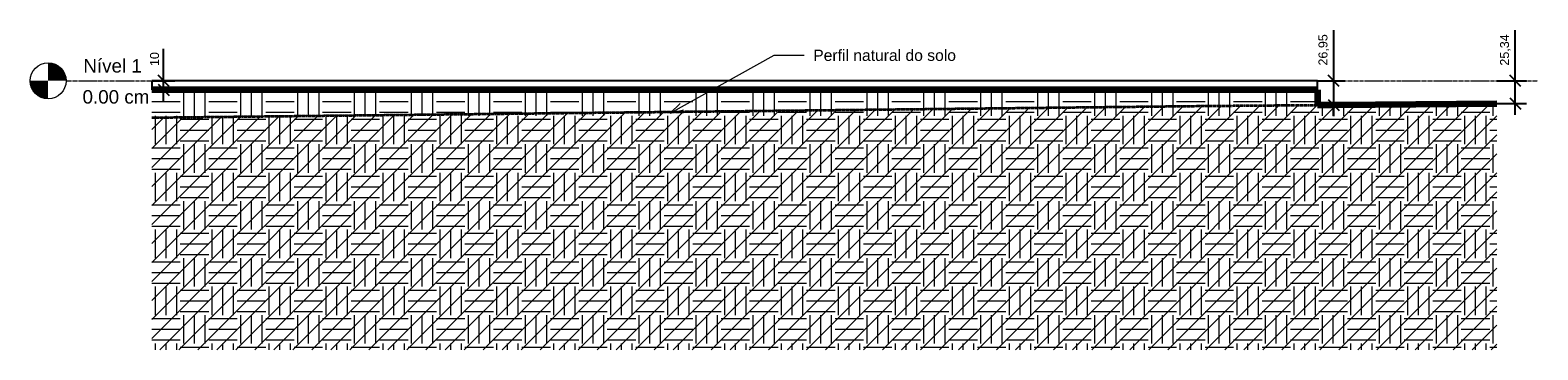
# Model space of a CAD drawing. Header units: centimetres. Extents: x -3672 to 20617, y -2803 to 410.
# Tile 9 of 10: x 13170 to 14852, y -300 to 56. Entities that reach past the tile are written whole.
import ezdxf

# ---------------------------------------------------------------- set-up
doc = ezdxf.new("R2010")
doc.units = ezdxf.units.CM
doc.linetypes.add('Centro _1_', pattern=[3.175, 0.635, -0.47625, 1.5875, -0.47625])
doc.linetypes.add('Traço', pattern=[0.635, 0.3175, -0.3175])
doc.layers.add('0 @ 50', color=7, linetype='Continuous')
for name, color, linetype, lineweight in [('A-FLOR-LEVL', 7, 'Continuous', 9), ('C-BLDG-PADS', 8, 'Continuous', 9), ('C-TOPO', 34, 'Continuous', 9), ('G-ANNO-TEXT', 231, 'Continuous', 9)]:
    doc.layers.add(name, color=color, linetype=linetype, lineweight=lineweight)
doc.styles.add('Annotative', font='arial.ttf', dxfattribs={"height": 0.2})
doc.styles.add('Arial_2', font='arial.ttf', dxfattribs={"height": 15})
doc.styles.add('Arial_3', font='arial.ttf', dxfattribs={"height": 12.5})
doc.dimstyles.new('MARCOS', dxfattribs={"dimscale": 0, "dimtxt": 0.2, "dimasz": 0.25, "dimexe": 0.25, "dimexo": 0, "dimgap": 0.1, "dimtad": 1, "dimtxsty": 'Annotative', "dimblk": 'OBLIQUE', "dimcen": 2.5, "dimdle": 0.25, "dimclrd": 4, "dimclre": 4, "dimclrt": 256, "dimadec": 0, "dimazin": 0, "dimtfac": 1, "dimtmove": 0, "dimatfit": 3, "dimldrblk": 'OBLIQUE', "dimfxl": 1, "dimfxlon": 1, "dimtfillclr": 7, "dimlwe": -1, "dimarcsym": 0})
pattern_1 = [(0, (14067.683, -162.042), (31.75, 31.75), [31.75, -31.75]), (0, (14067.683, -150.136), (31.75, 31.75), [31.75, -31.75]), (0, (14067.683, -138.23), (31.75, 31.75), [31.75, -31.75]), (90, (14071.652, -134.26), (-31.75, 31.75), [31.75, -31.75]), (90, (14083.558, -134.26), (-31.75, 31.75), [31.75, -31.75]), (90, (14095.465, -134.26), (-31.75, 31.75), [31.75, -31.75])]

# ---------------------------------------------------------------- blocks, each defined once
blk = doc.blocks.new('Nível - M_Cabeça do nível - Círculo-24867-Corte 5')
at = {"layer": 'A-FLOR-LEVL'}
h = blk.add_hatch(color=256, dxfattribs=at)
edge = h.paths.add_edge_path(flags=0)
edge.add_line((-115.8, 0), (-95.8, 0))
edge.add_arc((-115.8, 0), 20, 0, 90)
edge.add_line((-115.8, 20), (-115.8, 0))
h = blk.add_hatch(color=256, dxfattribs=at)
edge = h.paths.add_edge_path(flags=0)
edge.add_line((-115.8, -20), (-115.8, 0))
edge.add_line((-115.8, 0), (-135.8, 0))
edge.add_arc((-115.8, 0), 20, 180, 270)
blk.add_circle((-115.8, 0), 20, dxfattribs=at)
blk = doc.blocks.new('_Oblique')
at = {"color": 0, "linetype": 'ByBlock', "lineweight": -2}
blk.add_line((-0.5, -0.5), (0.5, 0.5), dxfattribs=at)
blk = doc.blocks.new('*D24')
at = {"color": 4, "lineweight": -2, "ltscale": 1000, "transparency": 16777216}
for p, q in [((13318.9, 0), (13318.9, 35.8)), ((13318.9, -22.5), (13318.9, 0))]:
    blk.add_line(p, q, dxfattribs=at)
at = {"color": 4, "ltscale": 1000, "transparency": 16777216}
for p, q in [((13305.9, 0), (13331.4, 0)), ((13305.9, -10), (13331.4, -10))]:
    blk.add_line(p, q, dxfattribs=at)
at = {"layer": 'Defpoints', "color": 0, "ltscale": 1000, "transparency": 16777216}
for p in [(13305.9, 0), (13318.9, 0), (13305.9, -10)]:
    blk.add_point(p, dxfattribs=at)
at = {"color": 4, "lineweight": -2, "ltscale": 1000, "transparency": 16777216, "xscale": 12.5, "yscale": 12.5, "zscale": 12.5}
for p, rotation in [((13318.9, 0), 90), ((13318.9, -10), 270)]:
    blk.add_blockref('_Oblique', p, dxfattribs=dict(at, rotation=rotation))
at = {"ltscale": 1000, "transparency": 16777216, "insert": (13308.8, 24.2), "char_height": 10, "attachment_point": 5, "rotation": 90, "style": 'Annotative'}
blk.add_mtext('10', dxfattribs=at)
blk = doc.blocks.new('*D25')
at = {"color": 4, "lineweight": -2, "ltscale": 1000, "transparency": 16777216}
for p, q in [((14623.9, 0), (14623.9, 56.5)), ((14623.9, -39.4), (14623.9, 0))]:
    blk.add_line(p, q, dxfattribs=at)
at = {"color": 4, "ltscale": 1000, "transparency": 16777216}
for p, q in [((14605.9, 0), (14636.4, 0)), ((14606.1, -26.9), (14636.4, -26.9))]:
    blk.add_line(p, q, dxfattribs=at)
at = {"layer": 'Defpoints', "color": 0, "ltscale": 1000, "transparency": 16777216}
for p in [(14605.9, 0), (14623.9, 0), (14606.1, -26.9)]:
    blk.add_point(p, dxfattribs=at)
at = {"color": 4, "lineweight": -2, "ltscale": 1000, "transparency": 16777216, "xscale": 12.5, "yscale": 12.5, "zscale": 12.5}
for p, rotation in [((14623.9, 0), 90), ((14623.9, -26.9), 270)]:
    blk.add_blockref('_Oblique', p, dxfattribs=dict(at, rotation=rotation))
at = {"ltscale": 1000, "transparency": 16777216, "insert": (14612.9, 34.5), "char_height": 10, "attachment_point": 5, "rotation": 90, "style": 'Annotative'}
blk.add_mtext('26,95', dxfattribs=at)
blk = doc.blocks.new('*D26')
at = {"color": 4, "lineweight": -2, "ltscale": 1000, "transparency": 16777216}
for p, q in [((14826.5, 0), (14826.5, 56.4)), ((14826.5, -37.8), (14826.5, 0))]:
    blk.add_line(p, q, dxfattribs=at)
at = {"color": 4, "ltscale": 1000, "transparency": 16777216}
for p, q in [((14805.9, 0), (14839, 0)), ((14805.9, -25.3), (14839, -25.3))]:
    blk.add_line(p, q, dxfattribs=at)
at = {"layer": 'Defpoints', "color": 0, "ltscale": 1000, "transparency": 16777216}
for p in [(14805.9, 0), (14826.5, 0), (14805.9, -25.3)]:
    blk.add_point(p, dxfattribs=at)
at = {"color": 4, "lineweight": -2, "ltscale": 1000, "transparency": 16777216, "xscale": 12.5, "yscale": 12.5, "zscale": 12.5}
for p, rotation in [((14826.5, 0), 90), ((14826.5, -25.3), 270)]:
    blk.add_blockref('_Oblique', p, dxfattribs=dict(at, rotation=rotation))
at = {"ltscale": 1000, "transparency": 16777216, "insert": (14815.4, 34.4), "char_height": 10, "attachment_point": 5, "rotation": 90, "style": 'Annotative'}
blk.add_mtext('25,34', dxfattribs=at)

msp = doc.modelspace()

# ---------------------------------------------------------------- hatches: boundary and pattern name
at = {"layer": 'C-TOPO', "lineweight": 18, "transparency": 33554687}
h = msp.add_hatch(dxfattribs=at)
h.set_pattern_fill('FP_10', color=256, style=0, pattern_type=2)
h.set_pattern_definition(pattern_1)
h.paths.add_polyline_path([(13961.947, -300), (14605.876, -300), (14605.876, -10.016), (13305.876, -10.016), (13305.876, -300)], flags=0)
at = {"layer": 'C-TOPO', "linetype": 'Traço', "lineweight": 18}
h = msp.add_hatch(dxfattribs=at)
h.set_pattern_fill('FP_9', color=174, style=0, pattern_type=2)
h.set_pattern_definition([(45, (14067.683, -162.042), (-10.6066, 10.6066), [])])
h.paths.add_polyline_path([(14805.876, -300), (14805.876, -25.344), (14483.141, -27.936), (13305.876, -40.986), (13305.876, -300), (14483.141, -300)], flags=0)
at = {"layer": 'C-TOPO', "lineweight": 18}
h = msp.add_hatch(dxfattribs=at)
h.set_pattern_fill('FP_10', color=256, style=0, pattern_type=2)
h.set_pattern_definition(pattern_1)
h.paths.add_polyline_path([(14605.876, -300), (14805.876, -300), (14805.876, -25.344), (14605.876, -26.95)], flags=0)

# ---------------------------------------------------------------- linework, layer by layer
at = {"layer": 'A-FLOR-LEVL', "linetype": 'Centro _1_'}
msp.add_line((13210.027, 0), (14851.626, 0), dxfattribs=at)
at = {"layer": 'C-BLDG-PADS', "lineweight": 25}
for p, q in [((14605.876, 0), (13305.876, 0)), ((13305.876, 0), (13305.876, -10)), ((14605.876, -10), (14605.876, 0)), ((13305.876, -10), (14605.876, -10))]:
    msp.add_line(p, q, dxfattribs=at)
at = {"layer": 'C-TOPO', "lineweight": 100}
for p, q in [((13961.947, -10.016), (13305.876, -10.016)), ((14605.876, -10.016), (13961.947, -10.016)), ((14605.876, -26.95), (14625.129, -26.796)), ((14625.129, -26.796), (14805.876, -25.344))]:
    msp.add_line(p, q, dxfattribs=at)
at = {"layer": 'C-TOPO', "lineweight": 18}
for p, q in [((13961.947, -10.016), (13305.876, -10.016)), ((14605.876, -10.016), (13961.947, -10.016)), ((14605.876, -25.55), (14605.876, -10.016)), ((14605.876, -26.95), (14605.876, -25.55)), ((14625.128, -26.796), (14605.876, -26.95)), ((14805.876, -25.344), (14625.128, -26.796))]:
    msp.add_line(p, q, dxfattribs=at)
at = {"layer": 'C-TOPO', "color": 164, "linetype": 'Traço', "lineweight": 35}
for p, q in [((13305.876, -40.986), (14483.141, -27.936)), ((14483.141, -27.936), (14805.876, -25.344))]:
    msp.add_line(p, q, dxfattribs=at)
at = {"layer": 'C-TOPO', "color": 174, "linetype": 'Traço', "lineweight": 18}
for q in [(13305.876, -40.986), (14805.876, -25.344)]:
    msp.add_line((14483.141, -27.936), q, dxfattribs=at)
at = {"layer": 'C-TOPO', "lineweight": 100, "flags": 128}
msp.add_lwpolyline([(14605.876, -10.016), (14605.876, -25.55), (14605.876, -26.95)], dxfattribs=at)
at = {"layer": 'G-ANNO-TEXT', "color": 10}
for p, q in [((13883.809, -35.985), (13999.896, 28.474)), ((13999.896, 28.474), (14033.299, 28.474)), ((13883.809, -35.985), (13894.972, -25.189)), ((13883.809, -35.985), (13898.874, -32.217))]:
    msp.add_line(p, q, dxfattribs=at)

# ---------------------------------------------------------------- block references
at = {"layer": 'A-FLOR-LEVL'}
msp.add_blockref('Nível - M_Cabeça do nível - Círculo-24867-Corte 5', (13305.876, 0), dxfattribs=at)

# ---------------------------------------------------------------- texts
at = {"layer": 'A-FLOR-LEVL', "char_height": 15, "attachment_point": 1, "style": 'Arial_2'}
for s, insert, width in [('Nível 1', (13229.389, 24.219), 80.56959), ('0.00 cm', (13228.451, -10.372), 92.59491)]:
    msp.add_mtext(s, dxfattribs=dict(at, insert=insert, width=width))
at = {"layer": 'G-ANNO-TEXT', "color": 7, "insert": (14043.459, 34.724), "char_height": 12.5, "width": 190.80163, "attachment_point": 1, "style": 'Arial_3'}
msp.add_mtext('Perfil natural do solo', dxfattribs=at)

# ---------------------------------------------------------------- dimensions: what is measured, and where the dimension line sits
at = {"layer": '0 @ 50', "color": 7, "ltscale": 1000}
for base, p1, p2, picture, middle in [((14623.905, 0), (14606.092, -26.949), (14605.876, 0), '*D25', (14612.896, 34.495)), ((14826.459, 0), (14805.876, -25.344), (14805.876, 0), '*D26', (14815.449, 34.437)), ((13318.872, 0), (13305.876, -10), (13305.876, 0), '*D24', (13308.767, 24.175))]:
    dim = msp.add_linear_dim(base=base, p1=p1, p2=p2, angle=90, dimstyle='MARCOS', override={"dimscale": 50, "dimtix": 0, "dimtofl": 1, "dimtmove": 0, "dimatfit": 3}, dxfattribs=at)
    dim.commit()
    dim.dimension.update_dxf_attribs({"geometry": picture, "text_midpoint": middle})

doc.saveas('drawing.dxf')
